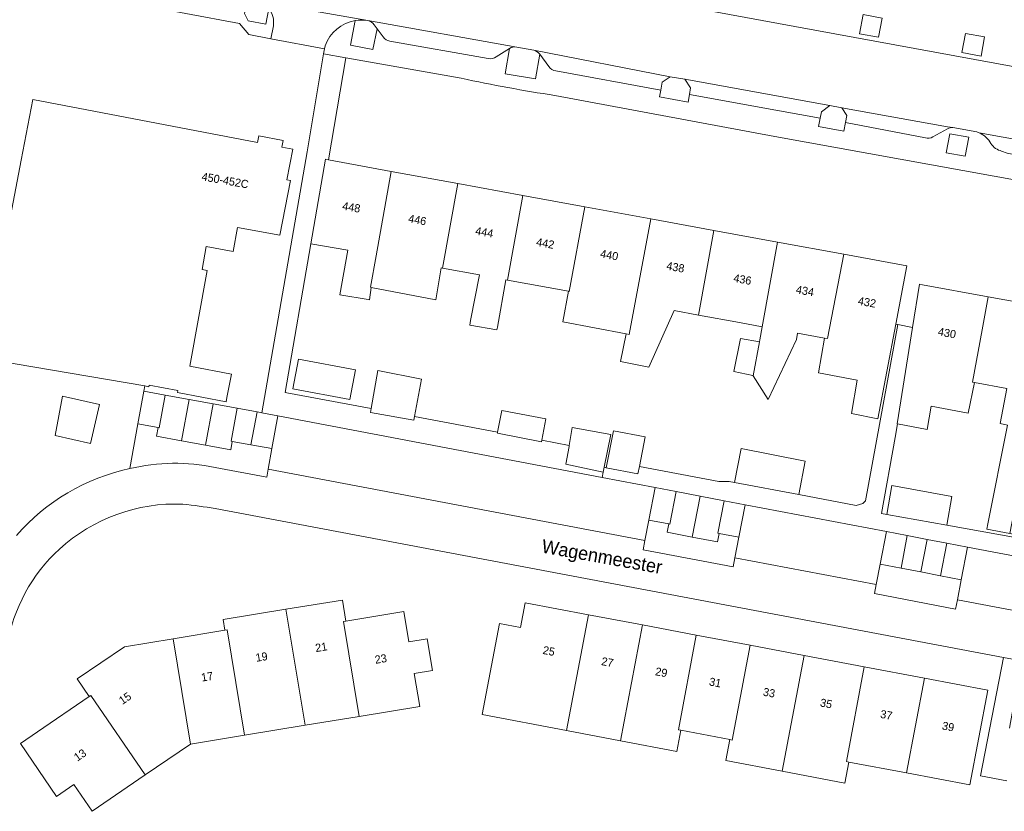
# Model space of a CAD drawing. Header units: metres. Extents: x 151448 to 154749, y 463108 to 465296.
# Tile 161 of 256: x 153127 to 153218, y 463262 to 463336. Entities that reach past the tile are written whole.
import ezdxf
from ezdxf.enums import TextEntityAlignment as Align

# ---------------------------------------------------------------- set-up
doc = ezdxf.new("R2010")
doc.units = ezdxf.units.M
for name, color, linetype, lineweight in [('B-PV-GR-GROENVOORZIENING-GV', 253, 'Continuous', 9), ('B-PV-OG-BEBOUWING-GV', 1, 'Continuous', 9), ('B-PV-OG-BEBOUWING-T18', 2, 'Continuous', 9), ('B-PV-OG-TERREIN_ERF-GV', 253, 'Continuous', 9), ('B-PV-OG-TOPOGRAFIE-T18', 2, 'Continuous', 9), ('B-PV-VH-HALFVERHARDING_GRIND-GV', 253, 'Continuous', 9), ('B-PV-VH-OPENVERHARDING_BETONSTRAATSTEEN-GV', 253, 'Continuous', 9), ('B-PV-VH-OPENVERHARDING_STRAATBAKSTEEN-GV', 253, 'Continuous', 9), ('B-PV-VH-OPENVERHARDING_TEGEL-GV', 253, 'Continuous', 9)]:
    doc.layers.add(name, color=color, linetype=linetype, lineweight=lineweight)
doc.styles.add('Drong', font='txt', dxfattribs={"height": 1.8})

msp = doc.modelspace()

# ---------------------------------------------------------------- linework, layer by layer
at = {"layer": 'B-PV-GR-GROENVOORZIENING-GV', "flags": 128}
for points in [[(153148.831, 463337.497), (153147.91, 463337.666), (153147.675, 463336.35), (153148.013, 463335.667), (153149.639, 463335.355), (153149.912, 463336.821)], [(153157.963, 463335.693), (153157.516, 463333.386), (153159.601, 463333.004), (153159.995, 463334.93), (153159.723, 463335.307)], [(153172.299, 463333.088), (153171.896, 463330.745), (153174.725, 463330.255), (153175.131, 463332.559)], [(153174.563, 463332.927), (153172.972, 463333.222)], [(153136.995, 463294.017), (153137.758, 463298.18), (153138.315, 463301.22), (153138.404, 463301.704), (153122.818, 463304.363)]]:
    msp.add_lwpolyline(points, dxfattribs=at)
for points in [[(153204.863, 463334.468), (153206.634, 463334.144), (153206.958, 463335.914), (153205.188, 463336.238)], [(153214.381, 463332.716), (153216.152, 463332.392), (153216.476, 463334.163), (153214.705, 463334.487)], [(153189.036, 463328.813), (153189.148, 463329.448), (153188.598, 463330.23), (153187.257, 463330.467), (153186.504, 463329.953), (153186.364, 463329.213), (153186.249, 463328.588), (153188.91, 463328.1)], [(153203.544, 463326.212), (153203.668, 463326.86), (153203.217, 463327.586), (153202.098, 463327.789), (153201.327, 463327.208), (153201.208, 463326.613), (153201.054, 463325.839), (153203.391, 463325.407)], [(153212.919, 463323.393), (153214.69, 463323.069), (153215.014, 463324.839), (153213.243, 463325.164)], [(153133.354, 463296.365), (153130.045, 463297.106), (153130.723, 463300.745), (153134.164, 463299.987)]]:
    msp.add_lwpolyline(points, close=True, dxfattribs=at)
at = {"layer": 'B-PV-GR-GROENVOORZIENING-GV'}
for points in [[(153159.122, 463335.691, 0.082831), (153157.963, 463335.693)], [(153159.723, 463335.307, 0.18357), (153159.122, 463335.691)], [(153172.972, 463333.222, 0.187196), (153172.299, 463333.088)], [(153175.131, 463332.559, 0.17951), (153174.563, 463332.927)], [(153126.46, 463287.813, -0.162681), (153136.995, 463294.017)]]:
    msp.add_lwpolyline(points, format="xyb", dxfattribs=at)
at = {"layer": 'B-PV-OG-BEBOUWING-GV', "flags": 128}
msp.add_lwpolyline([(153122.818, 463304.363), (153138.404, 463301.704), (153138.772, 463301.641), (153138.807, 463301.785), (153141.458, 463301.276), (153141.427, 463301.114), (153145.946, 463300.228), (153146.024, 463300.623), (153146.45, 463302.798), (153142.591, 463303.555), (153144.182, 463312.443), (153143.713, 463312.527), (153144.095, 463314.662), (153146.601, 463314.204), (153147.008, 463316.43), (153150.96, 463315.723), (153151.945, 463320.819), (153151.603, 463320.885), (153152.146, 463323.719), (153151.148, 463323.911), (153151.268, 463324.538), (153148.982, 463324.978), (153148.861, 463324.349), (153127.971, 463328.356), (153126.887, 463322.701), (153124.268, 463309.048)], dxfattribs=at)
for points in [[(153161.303, 463321.666), (153155.487, 463322.731), (153155.184, 463322.786), (153153.822, 463314.916), (153157.267, 463314.328), (153156.531, 463310.191), (153159.17, 463309.751), (153159.288, 463309.731), (153159.45, 463310.866), (153159.372, 463310.88), (153159.894, 463313.794)], [(153161.303, 463321.666), (153159.894, 463313.794), (153159.372, 463310.88), (153159.45, 463310.866), (153165.45, 463309.73), (153165.944, 463312.687), (153166.073, 463312.663), (153167.493, 463320.533)], [(153167.493, 463320.533), (153166.073, 463312.663), (153169.51, 463312.034), (153168.688, 463307.786), (153168.683, 463307.786), (153168.608, 463307.373), (153171.128, 463306.914), (153171.174, 463307.166), (153171.977, 463311.582), (153172.117, 463311.556), (153173.548, 463319.424)], [(153177.798, 463310.516), (153177.863, 463310.505), (153179.305, 463318.37), (153173.548, 463319.424), (153172.117, 463311.556)], [(153179.305, 463318.37), (153177.863, 463310.505), (153177.798, 463310.516), (153177.279, 463307.664), (153183.144, 463306.555), (153183.424, 463306.502), (153185.452, 463317.245)], [(153185.452, 463317.245), (153183.424, 463306.502), (153183.144, 463306.555), (153182.63, 463303.987), (153185.251, 463303.446), (153187.629, 463308.717), (153189.875, 463308.306), (153191.32, 463316.171)], [(153191.32, 463316.171), (153189.875, 463308.306), (153193.691, 463307.607), (153195.798, 463307.221), (153197.242, 463315.087)], [(153194.959, 463302.646), (153196.351, 463300.449), (153199.001, 463306.017), (153199.077, 463306.621), (153201.602, 463306.159), (153201.878, 463306.108), (153203.385, 463313.962), (153197.242, 463315.087), (153195.798, 463307.221), (153195.576, 463306.01), (153195.538, 463305.805)], [(153203.385, 463313.962), (153201.878, 463306.108), (153201.602, 463306.159), (153201.027, 463302.935), (153204.622, 463302.259), (153204.108, 463299.151), (153206.567, 463298.664), (153208.235, 463307.454), (153209.266, 463312.885)], [(153216.814, 463310.007), (153210.713, 463311.116), (153210.442, 463311.165), (153209.795, 463307.153), (153208.346, 463298.184), (153208.381, 463298.178), (153211.13, 463297.67), (153211.509, 463299.832), (153214.968, 463299.182), (153215.542, 463302.021), (153215.364, 463302.054), (153216.259, 463306.929)], [(153216.814, 463310.007), (153216.259, 463306.929), (153215.364, 463302.054), (153215.542, 463302.021), (153218.555, 463301.474), (153217.941, 463298.209), (153218.617, 463298.074), (153216.792, 463288.881), (153216.696, 463288.398), (153218.843, 463287.99), (153219.637, 463292.163), (153220.975, 463299.453), (153221.206, 463300.992), (153222.676, 463308.942)], [(153193.785, 463306.126), (153193.163, 463303.045), (153194.946, 463302.666), (153194.959, 463302.646), (153195.538, 463305.805)], [(153152.671, 463304.212), (153152.15, 463301.452), (153157.456, 463300.45), (153157.977, 463303.21)], [(153163.47, 463298.865), (153164.109, 463302.35), (153160.055, 463303.135), (153159.444, 463299.616), (153159.392, 463299.243), (153163.406, 463298.513)], [(153133.354, 463296.365), (153134.164, 463299.987), (153130.723, 463300.745), (153130.045, 463297.106)], [(153140.279, 463300.86), (153138.315, 463301.22), (153137.758, 463298.18), (153139.624, 463297.838), (153139.722, 463297.82)], [(153139.624, 463297.838), (153139.477, 463297.034), (153141.813, 463296.606), (153142.517, 463300.45), (153140.279, 463300.86), (153139.722, 463297.82)], [(153144.75, 463300.041), (153142.517, 463300.45), (153141.813, 463296.606), (153144.046, 463296.197)], [(153144.046, 463296.197), (153146.386, 463295.769), (153146.529, 463296.55), (153146.427, 463296.568), (153146.988, 463299.631), (153144.75, 463300.041)], [(153148.826, 463299.294), (153146.988, 463299.631), (153146.427, 463296.568), (153146.529, 463296.55), (153148.265, 463296.232)], [(153148.826, 463299.294), (153148.265, 463296.232), (153150.208, 463295.876), (153150.769, 463298.938), (153149.263, 463299.214)], [(153171.198, 463297.422), (153171.178, 463297.318), (153175.273, 463296.517), (153175.3, 463296.656), (153175.687, 463298.636), (153171.593, 463299.437)], [(153177.849, 463296.068), (153177.538, 463294.418), (153181.011, 463293.689), (153181.105, 463294.142), (153181.741, 463297.203), (153178.146, 463297.852), (153177.867, 463296.177)], [(153181.299, 463294.104), (153184.244, 463293.532), (153184.379, 463294.229), (153184.912, 463296.968), (153181.967, 463297.54)], [(153199.199, 463291.606), (153199.787, 463294.717), (153193.839, 463295.893), (153193.241, 463292.733)], [(153187.789, 463291.892), (153185.846, 463292.266), (153185.263, 463289.235), (153187.108, 463288.88), (153187.206, 463288.861)], [(153212.967, 463288.758), (153213.427, 463291.433), (153207.86, 463292.434), (153207.386, 463289.759)], [(153187.108, 463288.88), (153186.957, 463288.096), (153189.289, 463287.647), (153190.023, 463291.462), (153187.789, 463291.892), (153187.206, 463288.861)], [(153191.793, 463287.992), (153191.677, 463288.014), (153192.257, 463291.032), (153190.023, 463291.462), (153189.289, 463287.647), (153191.64, 463287.195)], [(153192.257, 463291.032), (153191.677, 463288.014), (153191.793, 463287.992), (153193.625, 463287.639), (153194.206, 463290.658)], [(153209.295, 463287.793), (153207.356, 463288.166), (153206.774, 463285.14), (153208.714, 463284.767)], [(153210.55, 463284.414), (153211.132, 463287.44), (153209.295, 463287.793), (153208.714, 463284.767)], [(153211.132, 463287.44), (153210.55, 463284.414), (153212.386, 463284.061), (153212.968, 463287.087)], [(153214.9, 463286.716), (153212.968, 463287.087), (153212.386, 463284.061), (153214.319, 463283.69)], [(153151.52, 463280.937), (153153.293, 463270.153), (153158.33, 463270.981), (153156.878, 463279.81), (153157.093, 463279.846), (153156.771, 463281.8)], [(153179.655, 463280.435), (153173.77, 463281.55), (153173.336, 463279.256), (153171.367, 463279.628), (153169.762, 463271.154), (153177.616, 463269.666)], [(153153.293, 463270.153), (153151.52, 463280.937), (153145.683, 463279.977), (153145.844, 463278.995), (153146.052, 463279.029), (153147.664, 463269.227)], [(153157.093, 463279.846), (153156.878, 463279.81), (153158.33, 463270.981), (153163.953, 463271.906), (153163.45, 463274.963), (153165.133, 463275.24), (153164.648, 463278.189), (153162.956, 463277.911), (153162.491, 463280.734)], [(153177.616, 463269.666), (153182.627, 463268.717), (153184.666, 463279.486), (153179.655, 463280.435)], [(153189.677, 463278.537), (153184.666, 463279.486), (153182.627, 463268.717), (153187.874, 463267.724), (153188.245, 463269.683), (153188.009, 463269.728)], [(153145.844, 463278.995), (153141.025, 463278.202), (153142.649, 463268.402), (153147.664, 463269.227), (153146.052, 463279.029)], [(153188.245, 463269.683), (153192.8, 463268.821), (153193.02, 463268.78), (153194.688, 463277.588), (153189.677, 463278.537), (153188.009, 463269.728)], [(153141.025, 463278.202), (153136.5, 463277.458), (153132.1, 463274.454), (153133.219, 463272.816), (153133.383, 463272.928), (153138.437, 463265.526), (153142.649, 463268.402)], [(153192.8, 463268.821), (153192.429, 463266.863), (153197.661, 463265.873), (153199.699, 463276.639), (153194.688, 463277.588), (153193.02, 463268.78)], [(153203.863, 463266.729), (153203.632, 463266.773), (153205.299, 463275.578), (153199.699, 463276.639), (153197.661, 463265.873), (153203.492, 463264.769)], [(153209.232, 463265.712), (153210.9, 463274.518), (153205.299, 463275.578), (153203.632, 463266.773), (153203.863, 463266.729)], [(153210.9, 463274.518), (153209.232, 463265.712), (153215.118, 463264.598), (153216.786, 463273.403)], [(153133.219, 463272.816), (153128.419, 463269.539), (153128.426, 463269.529), (153126.831, 463268.441), (153130.185, 463263.528), (153131.798, 463264.629), (153133.491, 463262.149), (153138.437, 463265.526), (153133.383, 463272.928)]]:
    msp.add_lwpolyline(points, close=True, dxfattribs=at)
at = {"layer": 'B-PV-OG-TERREIN_ERF-GV', "flags": 128}
for points in [[(153124.268, 463309.048), (153126.887, 463322.701), (153127.971, 463328.356), (153148.861, 463324.349), (153148.982, 463324.978), (153151.268, 463324.538), (153151.148, 463323.911), (153152.146, 463323.719), (153151.603, 463320.885), (153151.945, 463320.819), (153150.96, 463315.723), (153147.008, 463316.43), (153146.601, 463314.204), (153144.095, 463314.662), (153143.713, 463312.527), (153144.182, 463312.443), (153142.591, 463303.555), (153146.45, 463302.798), (153146.024, 463300.623), (153145.946, 463300.228), (153141.427, 463301.114), (153141.458, 463301.276), (153138.807, 463301.785), (153138.772, 463301.641), (153138.404, 463301.704), (153138.315, 463301.22), (153140.279, 463300.86), (153142.517, 463300.45), (153144.75, 463300.041), (153146.988, 463299.631), (153148.826, 463299.294), (153149.263, 463299.214), (153153.493, 463323.489), (153155.01, 463332.596), (153155.09, 463333.047), (153150.113, 463333.994), (153148.08, 463334.391), (153147.195, 463335.427), (153137.206, 463337.271)], [(153167.824, 463330.321), (153157.077, 463332.229), (153155.487, 463322.731), (153161.303, 463321.666), (153167.493, 463320.533), (153173.548, 463319.424), (153179.305, 463318.37), (153185.452, 463317.245), (153191.32, 463316.171), (153197.242, 463315.087), (153203.385, 463313.962), (153209.266, 463312.885), (153208.235, 463307.454), (153208.431, 463307.417), (153209.795, 463307.153)], [(153310.277, 463304.402), (153196.967, 463324.893), (153176.526, 463328.723)], [(153209.795, 463307.153), (153210.442, 463311.165), (153210.713, 463311.116), (153216.814, 463310.007), (153222.676, 463308.942)], [(153221.052, 463287.308), (153212.967, 463288.758), (153207.386, 463289.759), (153206.912, 463289.844), (153208.156, 463296.903), (153208.381, 463298.178), (153208.346, 463298.184), (153209.795, 463307.153), (153208.431, 463307.417), (153205.403, 463291.037), (153205.148, 463290.784), (153204.549, 463290.594), (153199.199, 463291.606), (153193.241, 463292.733), (153192.746, 463292.827), (153191.782, 463292.812), (153184.379, 463294.229), (153184.244, 463293.532), (153181.299, 463294.104), (153181.105, 463294.142), (153181.011, 463293.689), (153180.91, 463293.205), (153185.846, 463292.266), (153187.789, 463291.892), (153190.023, 463291.462), (153192.257, 463291.032), (153194.206, 463290.658), (153207.356, 463288.166), (153209.295, 463287.793), (153211.132, 463287.44), (153212.968, 463287.087), (153214.9, 463286.716), (153224.722, 463284.858)], [(153218.567, 463264.986), (153216.114, 463265.451), (153218.235, 463276.457), (153144.941, 463290.303)]]:
    msp.add_lwpolyline(points, dxfattribs=at)
at = {"layer": 'B-PV-OG-TERREIN_ERF-GV'}
for points in [[(153176.526, 463328.723, -0.015386), (153167.824, 463330.321)], [(153141.935, 463290.712, 0.198465), (153130.463, 463286.537)], [(153144.941, 463290.303, 0.016924), (153141.935, 463290.712)], [(153130.463, 463286.537, 0.168075), (153125.584, 463277.559)]]:
    msp.add_lwpolyline(points, format="xyb", dxfattribs=at)
at = {"layer": 'B-PV-OG-TERREIN_ERF-GV', "flags": 128}
for points in [[(153201.602, 463306.159), (153199.077, 463306.621), (153199.001, 463306.017), (153196.351, 463300.449), (153194.959, 463302.646), (153194.946, 463302.666), (153193.163, 463303.045), (153193.785, 463306.126), (153195.538, 463305.805), (153195.576, 463306.01), (153195.798, 463307.221), (153193.691, 463307.607), (153189.875, 463308.306), (153187.629, 463308.717), (153185.251, 463303.446), (153182.63, 463303.987), (153183.144, 463306.555), (153177.279, 463307.664), (153177.798, 463310.516), (153172.117, 463311.556), (153171.977, 463311.582), (153171.174, 463307.166), (153171.128, 463306.914), (153168.608, 463307.373), (153168.683, 463307.786), (153168.688, 463307.786), (153169.51, 463312.034), (153166.073, 463312.663), (153165.944, 463312.687), (153165.45, 463309.73), (153159.45, 463310.866), (153159.288, 463309.731), (153159.17, 463309.751), (153156.531, 463310.191), (153157.267, 463314.328), (153153.822, 463314.916), (153151.433, 463301.111), (153151.596, 463301.081), (153159.444, 463299.616), (153160.055, 463303.135), (153164.109, 463302.35), (153163.47, 463298.865), (153171.198, 463297.422), (153171.593, 463299.437), (153175.687, 463298.636), (153175.3, 463296.656), (153177.867, 463296.177), (153178.146, 463297.852), (153181.741, 463297.203), (153181.105, 463294.142), (153181.299, 463294.104), (153181.967, 463297.54), (153184.912, 463296.968), (153184.379, 463294.229), (153191.782, 463292.812), (153192.746, 463292.827), (153193.241, 463292.733), (153193.839, 463295.893), (153199.787, 463294.717), (153199.199, 463291.606), (153204.549, 463290.594), (153205.148, 463290.784), (153205.403, 463291.037), (153208.431, 463307.417), (153208.235, 463307.454), (153206.567, 463298.664), (153204.108, 463299.151), (153204.622, 463302.259), (153201.027, 463302.935)], [(153152.671, 463304.212), (153157.977, 463303.21), (153157.456, 463300.45), (153152.15, 463301.452)], [(153218.843, 463287.99), (153216.696, 463288.398), (153216.792, 463288.881), (153218.617, 463298.074), (153217.941, 463298.209), (153218.555, 463301.474), (153215.542, 463302.021), (153214.968, 463299.182), (153211.509, 463299.832), (153211.13, 463297.67), (153208.381, 463298.178), (153208.156, 463296.903), (153206.912, 463289.844), (153207.386, 463289.759), (153207.86, 463292.434), (153213.427, 463291.433), (153212.967, 463288.758), (153221.052, 463287.308), (153221.101, 463287.56)], [(153138.437, 463265.526), (153133.491, 463262.149), (153131.798, 463264.629), (153130.185, 463263.528), (153126.831, 463268.441), (153128.426, 463269.529), (153128.419, 463269.539), (153133.219, 463272.816), (153132.1, 463274.454), (153136.5, 463277.458), (153141.025, 463278.202), (153145.844, 463278.995), (153145.683, 463279.977), (153151.52, 463280.937), (153156.771, 463281.8), (153157.093, 463279.846), (153162.491, 463280.734), (153162.956, 463277.911), (153164.648, 463278.189), (153165.133, 463275.24), (153163.45, 463274.963), (153163.953, 463271.906), (153158.33, 463270.981), (153153.293, 463270.153), (153147.664, 463269.227), (153142.649, 463268.402)], [(153197.661, 463265.873), (153192.429, 463266.863), (153192.8, 463268.821), (153188.245, 463269.683), (153187.874, 463267.724), (153182.627, 463268.717), (153177.616, 463269.666), (153169.762, 463271.154), (153171.367, 463279.628), (153173.336, 463279.256), (153173.77, 463281.55), (153179.655, 463280.435), (153184.666, 463279.486), (153189.677, 463278.537), (153194.688, 463277.588), (153199.699, 463276.639), (153205.299, 463275.578), (153210.9, 463274.518), (153216.786, 463273.403), (153215.118, 463264.598), (153209.232, 463265.712), (153203.863, 463266.729), (153203.492, 463264.769)]]:
    msp.add_lwpolyline(points, close=True, dxfattribs=at)
at = {"layer": 'B-PV-VH-HALFVERHARDING_GRIND-GV', "flags": 128}
for points in [[(153150.208, 463295.876), (153149.86, 463293.981), (153184.898, 463287.336), (153185.263, 463289.235), (153185.846, 463292.266), (153180.91, 463293.205), (153150.769, 463298.938)], [(153193.625, 463287.639), (153193.257, 463285.726), (153206.41, 463283.249), (153206.774, 463285.14), (153207.356, 463288.166), (153194.206, 463290.658)], [(153213.96, 463281.819), (153231.165, 463278.548), (153231.521, 463280.423), (153232.098, 463283.462), (153224.722, 463284.858), (153214.9, 463286.716), (153214.319, 463283.69)]]:
    msp.add_lwpolyline(points, close=True, dxfattribs=at)
at = {"layer": 'B-PV-VH-OPENVERHARDING_BETONSTRAATSTEEN-GV', "flags": 128}
for points in [[(153172.972, 463333.222), (153159.122, 463335.691)], [(153159.723, 463335.307), (153159.995, 463334.93), (153160.542, 463334.173)], [(153161.192, 463333.772), (153170.325, 463332.147)], [(153171.079, 463332.305), (153172.299, 463333.088)], [(153186.364, 463329.213), (153186.504, 463329.953), (153187.257, 463330.467), (153174.563, 463332.927)], [(153175.131, 463332.559), (153175.957, 463331.407)], [(153176.606, 463331.006), (153186.364, 463329.213)], [(153213.526, 463325.729), (153213.045, 463325.806), (153203.217, 463327.586), (153203.668, 463326.86), (153203.544, 463326.212)], [(153203.544, 463326.212), (153210.98, 463324.774)], [(153211.677, 463324.861), (153213.04, 463325.625)], [(153218.069, 463323.546), (153218.579, 463323.347), (153220.55, 463322.963), (153222.073, 463322.702), (153222.264, 463323.746), (153224.034, 463323.422), (153223.847, 463322.397), (153225.446, 463322.123), (153231.447, 463321.004), (153232.629, 463320.804), (153232.724, 463321.418), (153233.497, 463322.081), (153215.988, 463325.254)], [(153144.941, 463290.303), (153218.235, 463276.457), (153219.912, 463276.14), (153230.987, 463274.048), (153230.779, 463272.965), (153237.908, 463271.602), (153238.819, 463276.211), (153231.002, 463277.687), (153231.165, 463278.548), (153213.96, 463281.819), (153213.794, 463280.957), (153206.246, 463282.393), (153206.41, 463283.249), (153193.257, 463285.726), (153193.096, 463284.892), (153184.733, 463286.479), (153184.898, 463287.336), (153149.86, 463293.981), (153149.725, 463293.239), (153144.938, 463294.112)]]:
    msp.add_lwpolyline(points, dxfattribs=at)
at = {"layer": 'B-PV-VH-OPENVERHARDING_BETONSTRAATSTEEN-GV'}
for points in [[(153159.122, 463335.691, -0.18357), (153159.723, 463335.307)], [(153160.542, 463334.173, 0.208184), (153161.192, 463333.772)], [(153172.299, 463333.088, -0.187196), (153172.972, 463333.222)], [(153174.563, 463332.927, -0.17951), (153175.131, 463332.559)], [(153170.325, 463332.147, 0.193476), (153171.079, 463332.305)], [(153175.957, 463331.407, 0.207728), (153176.606, 463331.006)], [(153213.04, 463325.625, -0.144463), (153213.526, 463325.729)], [(153215.988, 463325.254, -0.162048), (153217.076, 463324.244)], [(153210.98, 463324.774, 0.211019), (153211.677, 463324.861)], [(153217.076, 463324.244, 0.181494), (153218.069, 463323.546)], [(153144.938, 463294.112, 0.114189), (153136.995, 463294.017)], [(153136.995, 463294.017, 0.162681), (153126.46, 463287.813)], [(153130.463, 463286.537, -0.198465), (153141.935, 463290.712)], [(153141.935, 463290.712, -0.016924), (153144.941, 463290.303)], [(153125.584, 463277.559, -0.168075), (153130.463, 463286.537)]]:
    msp.add_lwpolyline(points, format="xyb", dxfattribs=at)
at = {"layer": 'B-PV-VH-OPENVERHARDING_BETONSTRAATSTEEN-GV', "flags": 128}
msp.add_lwpolyline([(153189.036, 463328.813), (153197.41, 463327.306), (153201.208, 463326.613), (153201.327, 463327.208), (153202.098, 463327.789), (153188.598, 463330.23), (153189.148, 463329.448)], close=True, dxfattribs=at)
at = {"layer": 'B-PV-VH-OPENVERHARDING_STRAATBAKSTEEN-GV', "flags": 128}
for points in [[(153249.129, 463325.951), (153248.973, 463326.019), (153237.988, 463327.953), (153237.938, 463327.96), (153233.896, 463328.7), (153227.752, 463329.827), (153224.935, 463330.342), (153221.172, 463331.032), (153198.841, 463335.124), (153186.698, 463337.359), (153184.526, 463337.76), (153174.073, 463339.687)], [(153159.122, 463335.691), (153148.831, 463337.497)], [(153148.831, 463337.497), (153159.122, 463335.691), (153172.972, 463333.222), (153174.563, 463332.927), (153187.257, 463330.467), (153188.598, 463330.23), (153202.098, 463327.789), (153203.217, 463327.586), (153213.045, 463325.806), (153213.526, 463325.729), (153215.777, 463325.353), (153215.988, 463325.254), (153233.497, 463322.081)], [(153150.344, 463335.198), (153150.113, 463333.994)], [(153150.113, 463333.994), (153155.09, 463333.047), (153155.175, 463333.339)]]:
    msp.add_lwpolyline(points, dxfattribs=at)
at = {"layer": 'B-PV-VH-OPENVERHARDING_STRAATBAKSTEEN-GV'}
for points in [[(153149.912, 463336.821, -0.218233), (153150.344, 463335.198)], [(153155.175, 463333.339, -0.276513), (153157.963, 463335.693)], [(153157.963, 463335.693, -0.082831), (153159.122, 463335.691)]]:
    msp.add_lwpolyline(points, format="xyb", dxfattribs=at)
at = {"layer": 'B-PV-VH-OPENVERHARDING_TEGEL-GV', "flags": 128}
for points in [[(153149.912, 463336.821), (153149.639, 463335.355), (153148.013, 463335.667), (153147.675, 463336.35), (153147.91, 463337.666), (153130.813, 463340.81), (153130.609, 463339.473), (153129.363, 463338.612), (153127.459, 463338.898)], [(153174.073, 463339.687), (153184.526, 463337.76), (153184.983, 463340.01), (153187.122, 463339.642), (153186.698, 463337.359), (153198.841, 463335.124), (153221.172, 463331.032), (153222.288, 463337.121), (153218.806, 463337.819)], [(153127.459, 463338.898), (153127.333, 463338.015), (153129.602, 463337.669), (153130.438, 463338.259), (153130.471, 463338.505), (153137.206, 463337.271), (153147.195, 463335.427), (153148.08, 463334.391), (153150.113, 463333.994), (153150.344, 463335.198)], [(153160.542, 463334.173), (153159.995, 463334.93), (153159.601, 463333.004), (153157.516, 463333.386), (153157.963, 463335.693)], [(153170.325, 463332.147), (153161.192, 463333.772)], [(153155.175, 463333.339), (153155.09, 463333.047), (153155.01, 463332.596), (153157.077, 463332.229), (153167.824, 463330.321)], [(153175.957, 463331.407), (153175.131, 463332.559), (153174.725, 463330.255), (153171.896, 463330.745), (153172.299, 463333.088), (153171.079, 463332.305)], [(153210.98, 463324.774), (153203.544, 463326.212), (153203.391, 463325.407), (153201.054, 463325.839), (153201.208, 463326.613), (153197.41, 463327.306), (153189.036, 463328.813), (153188.91, 463328.1), (153186.249, 463328.588), (153186.364, 463329.213), (153176.606, 463331.006)], [(153176.526, 463328.723), (153196.967, 463324.893), (153310.277, 463304.402), (153310.402, 463304.377), (153322.716, 463302.164), (153333.526, 463300.222), (153334.159, 463303.761)], [(153213.04, 463325.625), (153211.677, 463324.861)], [(153215.988, 463325.254), (153215.777, 463325.353), (153213.526, 463325.729)], [(153218.579, 463323.347), (153218.069, 463323.546)], [(153141.813, 463296.606), (153139.477, 463297.034), (153139.624, 463297.838), (153137.758, 463298.18), (153136.995, 463294.017)], [(153144.938, 463294.112), (153149.725, 463293.239), (153149.86, 463293.981), (153150.208, 463295.876), (153148.265, 463296.232), (153146.529, 463296.55), (153146.386, 463295.769), (153144.046, 463296.197), (153141.813, 463296.606)], [(153218.79, 463269.866), (153219.912, 463276.14), (153218.235, 463276.457), (153216.114, 463265.451), (153218.567, 463264.986)]]:
    msp.add_lwpolyline(points, dxfattribs=at)
at = {"layer": 'B-PV-VH-OPENVERHARDING_TEGEL-GV'}
for points in [[(153150.344, 463335.198, 0.218233), (153149.912, 463336.821)], [(153157.963, 463335.693, 0.276513), (153155.175, 463333.339)], [(153161.192, 463333.772, -0.208184), (153160.542, 463334.173)], [(153171.079, 463332.305, -0.193476), (153170.325, 463332.147)], [(153176.606, 463331.006, -0.207728), (153175.957, 463331.407)], [(153167.824, 463330.321, 0.015386), (153176.526, 463328.723)], [(153213.526, 463325.729, 0.144463), (153213.04, 463325.625)], [(153217.076, 463324.244, 0.162048), (153215.988, 463325.254)], [(153211.677, 463324.861, -0.211019), (153210.98, 463324.774)], [(153218.069, 463323.546, -0.181494), (153217.076, 463324.244)], [(153136.995, 463294.017, -0.114189), (153144.938, 463294.112)]]:
    msp.add_lwpolyline(points, format="xyb", dxfattribs=at)
at = {"layer": 'B-PV-VH-OPENVERHARDING_TEGEL-GV', "flags": 128}
for points in [[(153204.863, 463334.468), (153205.188, 463336.238), (153206.958, 463335.914), (153206.634, 463334.144)], [(153214.381, 463332.716), (153214.705, 463334.487), (153216.476, 463334.163), (153216.152, 463332.392)], [(153171.178, 463297.318), (153171.198, 463297.422), (153163.47, 463298.865), (153163.406, 463298.513), (153159.392, 463299.243), (153159.444, 463299.616), (153151.596, 463301.081), (153151.433, 463301.111), (153153.822, 463314.916), (153155.184, 463322.786), (153155.487, 463322.731), (153157.077, 463332.229), (153155.01, 463332.596), (153153.493, 463323.489), (153149.263, 463299.214), (153150.769, 463298.938), (153180.91, 463293.205), (153181.011, 463293.689), (153177.538, 463294.418), (153177.849, 463296.068), (153177.867, 463296.177), (153175.3, 463296.656), (153175.273, 463296.517)], [(153212.919, 463323.393), (153213.243, 463325.164), (153215.014, 463324.839), (153214.69, 463323.069)], [(153189.289, 463287.647), (153186.957, 463288.096), (153187.108, 463288.88), (153185.263, 463289.235), (153184.898, 463287.336), (153184.733, 463286.479), (153193.096, 463284.892), (153193.257, 463285.726), (153193.625, 463287.639), (153191.793, 463287.992), (153191.64, 463287.195)], [(153212.386, 463284.061), (153210.55, 463284.414), (153208.714, 463284.767), (153206.774, 463285.14), (153206.41, 463283.249), (153206.246, 463282.393), (153213.794, 463280.957), (153213.96, 463281.819), (153214.319, 463283.69)]]:
    msp.add_lwpolyline(points, close=True, dxfattribs=at)

# ---------------------------------------------------------------- texts
at = {"layer": 'B-PV-OG-BEBOUWING-T18', "style": 'Drong'}
for s, rotation, p in [('450-452C', 349.9, (153145.869, 463320.826)), ('448', 350.3, (153157.603, 463318.328)), ('446', 349.6, (153163.736, 463317.154)), ('444', 349.6, (153169.968, 463316.013)), ('442', 349.6, (153175.639, 463314.975)), ('440', 349.6, (153181.585, 463313.886)), ('438', 349.6, (153187.74, 463312.76)), ('436', 349.6, (153193.972, 463311.619)), ('434', 349.6, (153199.787, 463310.554)), ('432', 349.6, (153205.551, 463309.499)), ('430', 349.7, (153212.994, 463306.636)), ('21', 9.3, (153154.794, 463277.421)), ('25', 349.3, (153175.968, 463277.062)), ('19', 9.3, (153149.251, 463276.51)), ('23', 9.3, (153160.334, 463276.325)), ('27', 349.3, (153181.416, 463276.03)), ('17', 9.3, (153144.188, 463274.669)), ('29', 349.3, (153186.427, 463275.081)), ('31', 349.3, (153191.438, 463274.132)), ('15', 34.3, (153136.555, 463272.652)), ('33', 349.3, (153196.449, 463273.183)), ('35', 349.3, (153201.755, 463272.178)), ('37', 349.3, (153207.355, 463271.118)), ('39', 349.3, (153213.099, 463270.03)), ('13', 34.4, (153132.367, 463267.384))]:
    msp.add_text(s, height=0.75, rotation=rotation, dxfattribs=at).set_placement(p, align=Align.MIDDLE)
at = {"layer": 'B-PV-OG-TOPOGRAFIE-T18', "style": 'Drong'}
msp.add_text('Wagenmeester', height=1.25, rotation=349.8, dxfattribs=at).set_placement((153180.877, 463285.651), align=Align.MIDDLE)

doc.saveas('drawing.dxf')
